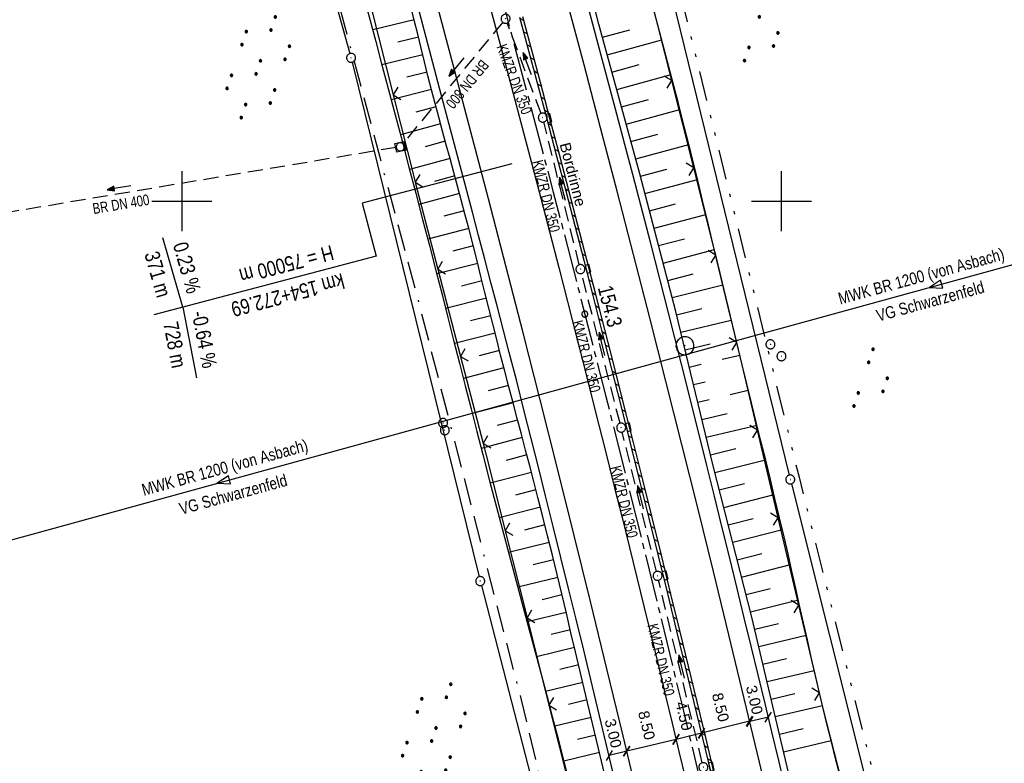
# Model space of a CAD drawing. Extents: x 510737 to 511220, y 470973 to 471938.
# Tile 6 of 25: x 510973 to 511137, y 471106 to 471230. Entities that reach past the tile are written whole.
import ezdxf
from ezdxf.enums import TextEntityAlignment as Align

# ---------------------------------------------------------------- set-up
doc = ezdxf.new("R2010")
doc.units = 0
doc.header["$LTSCALE"] = 10
doc.header["$MEASUREMENT"] = 0
for name, pattern in [('ACAD_ISO16W100', [73, 15, -6.5, 15, -6.5, 15, -7, 1, -7]), ('ACHSE', [5.5, 4, -0.5, 0.5, -0.5]), ('LT00', [0]), ('LT09', [0.54, 0.2, -0.1, 0.02, -0.1, 0.02, -0.1]), ('STRICHLINIE2', [0.375, 0.25, -0.125])]:
    doc.linetypes.add(name, pattern=pattern)
doc.layers.get('0').update_dxf_attribs({"linetype": 'LT00'})
for name, color, linetype in [('-AX-020', 250, 'ACHSE'), ('-GRA-20W', 20, 'LT00'), ('-Halt-Pfeil', 4, 'LT00'), ('-Haltung', 182, 'STRICHLINIE2'), ('-Haltungsbeschriftung', 182, 'LT00'), ('-ST-20-1', 250, 'LT00'), ('ABWASSERLTG', 24, 'LT00'), ('ABWASSERLTG_FLIEßPF', 26, 'Continuous'), ('ABWASSERLTG_TEXT', 26, 'Continuous'), ('BAB-KABEL', 220, 'ACAD_ISO16W100'), ('BEMAßUNG', 255, 'Continuous'), ('DFK_AB_L', 21, 'LT00'), ('DFK_AB_P', 7, 'LT00'), ('DFK_NUTZUNG', 250, 'LT00'), ('GEMARKUNGSGRENZE', 3, 'LT09'), ('RINNE_TEXT', 11, 'Continuous'), ('V95_AFBR_BAB', 250, 'LT00'), ('V95_BOESCH', 250, 'LT00'), ('V95_BORDRINNE', 182, 'LT00'), ('V95_BOSCHUNG', 250, 'LT00'), ('V95_KA_MULD', 182, 'LT00'), ('V95_KA_PRUF', 182, 'LT00'), ('V95_LD_MARK', 250, 'LT00'), ('V95_PKT_AU', 211, 'LT00'), ('V95_RASTER', 250, 'LT00'), ('V95_RINNE', 182, 'LT00'), ('V95_SINKK', 182, 'LT00'), ('V95_ZAUN', 40, 'LT00')]:
    doc.layers.add(name, color=color, linetype=linetype)
doc.styles.add('Arial', font='ARIAL.TTF')
doc.styles.add('Beschrift', font='ARIAL.TTF')
doc.styles.add('Haltungsbeschriftung', font='ARIAL.TTF', dxfattribs={"width": 0.75})
doc.styles.add('Versorgungsltg', font='ARIAL.TTF', dxfattribs={"width": 0.8, "height": 2})

# ---------------------------------------------------------------- blocks, each defined once
blk = doc.blocks.new('SYMB0003')
at = {"color": 0, "linetype": 'ByBlock'}
for p, q in [((-0.015712, 0), (0.010166, 0.012015)), ((0, -0.021257), (-0.015712, 0)), ((0.010166, 0.012015), (0, -0.021257))]:
    blk.add_line(p, q, dxfattribs=at)
for points in [[(-0.031395, 0.499013), (-0.093691, 0.491144), (-0.154509, 0.475528), (-0.21289, 0.452414), (-0.267913, 0.422164), (-0.318712, 0.385257), (-0.364484, 0.342274), (-0.404509, 0.293893), (-0.438154, 0.240877), (-0.464888, 0.184062), (-0.484292, 0.124345), (-0.496058, 0.062667), (-0.5, 0)], [(-0.5, 0), (-0.496058, -0.062667), (-0.484292, -0.124345), (-0.464888, -0.184062), (-0.438154, -0.240877), (-0.404509, -0.293893), (-0.364485, -0.342274), (-0.318712, -0.385257), (-0.267914, -0.422164), (-0.21289, -0.452414), (-0.154509, -0.475529), (-0.093691, -0.491144), (-0.031395, -0.499014), (0.031395, -0.499014)], [(0.5, 0), (0.496057, 0.062667), (0.484292, 0.124345), (0.464888, 0.184062), (0.438153, 0.240877), (0.404509, 0.293893), (0.364484, 0.342274), (0.318712, 0.385257), (0.267913, 0.422164), (0.21289, 0.452414), (0.154509, 0.475528), (0.093691, 0.491144), (0.031395, 0.499013), (-0.031395, 0.499013)], [(0.031395, -0.499014), (0.093691, -0.491144), (0.154509, -0.475529), (0.21289, -0.452414), (0.267914, -0.422164), (0.318712, -0.385257), (0.364485, -0.342274), (0.404509, -0.293893), (0.438154, -0.240877), (0.464889, -0.184062), (0.484292, -0.124345), (0.496058, -0.062667), (0.5, 0)]]:
    blk.add_lwpolyline(points, dxfattribs=at)
blk = doc.blocks.new('SYMB0002')
at = {"color": 0, "linetype": 'ByBlock'}
for points in [[(-0.031395, 0.499013), (-0.093691, 0.491144), (-0.154509, 0.475528), (-0.21289, 0.452414), (-0.267913, 0.422164), (-0.318712, 0.385257), (-0.364484, 0.342274), (-0.404509, 0.293893), (-0.438154, 0.240877), (-0.464888, 0.184062), (-0.484292, 0.124345), (-0.496058, 0.062667), (-0.5, 0)], [(-0.5, 0), (-0.496058, -0.062667), (-0.484292, -0.124345), (-0.464888, -0.184062), (-0.438154, -0.240877), (-0.404509, -0.293893), (-0.364485, -0.342274), (-0.318712, -0.385257), (-0.267914, -0.422164), (-0.21289, -0.452414), (-0.154509, -0.475529), (-0.093691, -0.491144), (-0.031395, -0.499014), (0.031395, -0.499014)], [(0.5, 0), (0.496057, 0.062667), (0.484292, 0.124345), (0.464888, 0.184062), (0.438153, 0.240877), (0.404509, 0.293893), (0.364484, 0.342274), (0.318712, 0.385257), (0.267913, 0.422164), (0.21289, 0.452414), (0.154509, 0.475528), (0.093691, 0.491144), (0.031395, 0.499013), (-0.031395, 0.499013)], [(0.031395, -0.499014), (0.093691, -0.491144), (0.154509, -0.475529), (0.21289, -0.452414), (0.267914, -0.422164), (0.318712, -0.385257), (0.364485, -0.342274), (0.404509, -0.293893), (0.438154, -0.240877), (0.464889, -0.184062), (0.484292, -0.124345), (0.496058, -0.062667), (0.5, 0)]]:
    blk.add_lwpolyline(points, dxfattribs=at)
blk = doc.blocks.new('SYMB0652')
at = {"color": 0, "linetype": 'ByBlock'}
blk.add_lwpolyline([(-0.15, -0.075), (0.15, -0.075), (0.15, 0.075), (-0.15, 0.075), (-0.15, -0.075)], dxfattribs=at)
blk = doc.blocks.new('SYMB1210')
at = {"color": 0, "linetype": 'ByBlock'}
blk.add_line((0.018815, -0.179014), (0.055623, -0.17119), dxfattribs=at)
for points in [[(-0.2, -0.2), (-0.2, 0.2), (0.2, 0.2), (0.2, -0.2), (-0.2, -0.2)], [(0.018815, 0.179014), (-0.018815, 0.179014), (-0.055623, 0.17119), (-0.09, 0.155885), (-0.120444, 0.133766), (-0.145623, 0.105801), (-0.164438, 0.073213), (-0.176067, 0.037424), (-0.18, 0)], [(-0.18, 0), (-0.176067, -0.037424), (-0.164438, -0.073213), (-0.145623, -0.105801), (-0.120444, -0.133766), (-0.09, -0.155885), (-0.055623, -0.17119), (-0.018815, -0.179014), (0.018815, -0.179014)], [(0.18, 0), (0.176067, 0.037424), (0.164438, 0.073213), (0.145623, 0.105801), (0.120444, 0.133766), (0.09, 0.155885), (0.055623, 0.17119), (0.018815, 0.179014)], [(0.055623, -0.17119), (0.09, -0.155885), (0.120444, -0.133766), (0.145623, -0.105801), (0.164438, -0.073213), (0.176067, -0.037424), (0.18, 0)]]:
    blk.add_lwpolyline(points, dxfattribs=at)
blk = doc.blocks.new('SYMB0024')
at = {"color": 0, "linetype": 'ByBlock'}
for p, q in [((-0.5, 0.5), (0, 0)), ((0, 0), (0.5, 0.5))]:
    blk.add_line(p, q, dxfattribs=at)
blk = doc.blocks.new('_Oblique')
at = {"color": 0, "linetype": 'ByBlock', "lineweight": -2}
blk.add_line((-0.5, -0.5), (0.5, 0.5), dxfattribs=at)
blk = doc.blocks.new('ABWASSER-FLIEßPF')
at = {"layer": 'ABWASSERLTG_FLIEßPF'}
for p, q in [((0, 0), (-0.211, 0.07)), ((-0.211, 0.07), (-0.211, -0.07)), ((-0.211, -0.07), (0, 0))]:
    blk.add_line(p, q, dxfattribs=at)
blk = doc.blocks.new('SYMB7111')
at = {"color": 0, "linetype": 'ByBlock'}
for p, q in [((-0.13, 0.202919), (-0.13, 0.177081)), ((-0.125, 0.172895), (-0.125, 0.207105)), ((-0.12, 0.209164), (-0.12, 0.170836)), ((-0.115, 0.170204), (-0.115, 0.209796)), ((-0.11, 0.209164), (-0.11, 0.170836)), ((-0.105, 0.172895), (-0.105, 0.207105)), ((-0.1, 0.202919), (-0.1, 0.177081)), ((-0.095, 0.189874), (-0.095, 0.190146)), ((0.1, 0.202919), (0.1, 0.177081)), ((0.105, 0.172895), (0.105, 0.207105)), ((0.11, 0.209164), (0.11, 0.170836)), ((0.115, 0.170204), (0.115, 0.209796)), ((0.12, 0.209164), (0.12, 0.170836)), ((0.125, 0.172895), (0.125, 0.207105)), ((0.13, 0.202919), (0.13, 0.177081)), ((0.135, 0.189874), (0.135, 0.190146)), ((-0.515, -0.177081), (-0.515, -0.202919)), ((-0.51, -0.207105), (-0.51, -0.172895)), ((-0.505, -0.170836), (-0.505, -0.209164)), ((-0.5, -0.209796), (-0.5, -0.170204)), ((-0.495, -0.170836), (-0.495, -0.209164)), ((-0.49, -0.207105), (-0.49, -0.172895)), ((-0.485, -0.177081), (-0.485, -0.202919)), ((-0.48, -0.190126), (-0.48, -0.189854)), ((-0.285, -0.177081), (-0.285, -0.202919)), ((-0.28, -0.207105), (-0.28, -0.172895)), ((-0.275, -0.170836), (-0.275, -0.209164)), ((-0.27, -0.209796), (-0.27, -0.170204)), ((-0.265, -0.170836), (-0.265, -0.209164)), ((-0.26, -0.207105), (-0.26, -0.172895)), ((-0.255, -0.177081), (-0.255, -0.202919)), ((-0.25, -0.190126), (-0.25, -0.189854)), ((0.255, -0.177081), (0.255, -0.202919)), ((0.26, -0.207105), (0.26, -0.172895)), ((0.265, -0.170836), (0.265, -0.209164)), ((0.27, -0.209796), (0.27, -0.170204)), ((0.275, -0.170836), (0.275, -0.209164)), ((0.28, -0.207105), (0.28, -0.172895)), ((0.285, -0.177081), (0.285, -0.202919)), ((0.29, -0.190126), (0.29, -0.189854)), ((0.485, -0.177081), (0.485, -0.202919)), ((0.49, -0.207105), (0.49, -0.172895)), ((0.495, -0.170836), (0.495, -0.209164)), ((0.5, -0.209796), (0.5, -0.170204)), ((0.505, -0.170836), (0.505, -0.209164)), ((0.51, -0.207105), (0.51, -0.172895)), ((0.515, -0.177081), (0.515, -0.202919)), ((0.52, -0.190126), (0.52, -0.189854))]:
    blk.add_line(p, q, dxfattribs=at)
for points in [[(-0.095, 0.19), (-0.096981, 0.198678), (-0.10253, 0.205637), (-0.11055, 0.209499), (-0.11945, 0.209499), (-0.12747, 0.205637), (-0.133019, 0.198678), (-0.135, 0.19), (-0.133019, 0.181322), (-0.12747, 0.174363), (-0.11945, 0.170501), (-0.11055, 0.170501), (-0.10253, 0.174363), (-0.096981, 0.181322), (-0.095, 0.19)], [(0.135, 0.19), (0.133019, 0.198678), (0.12747, 0.205637), (0.11945, 0.209499), (0.11055, 0.209499), (0.10253, 0.205637), (0.096981, 0.198678), (0.095, 0.19), (0.096981, 0.181322), (0.10253, 0.174363), (0.11055, 0.170501), (0.11945, 0.170501), (0.12747, 0.174363), (0.133019, 0.181322), (0.135, 0.19)], [(-0.48, -0.19), (-0.481981, -0.181322), (-0.48753, -0.174363), (-0.49555, -0.170501), (-0.50445, -0.170501), (-0.51247, -0.174363), (-0.518019, -0.181322), (-0.52, -0.19), (-0.518019, -0.198678), (-0.51247, -0.205637), (-0.50445, -0.209499), (-0.49555, -0.209499), (-0.48753, -0.205637), (-0.481981, -0.198678), (-0.48, -0.19)], [(-0.25, -0.19), (-0.251981, -0.181322), (-0.25753, -0.174363), (-0.26555, -0.170501), (-0.27445, -0.170501), (-0.28247, -0.174363), (-0.288019, -0.181322), (-0.29, -0.19), (-0.288019, -0.198678), (-0.28247, -0.205637), (-0.27445, -0.209499), (-0.26555, -0.209499), (-0.25753, -0.205637), (-0.251981, -0.198678), (-0.25, -0.19)], [(0.29, -0.19), (0.288019, -0.181322), (0.28247, -0.174363), (0.27445, -0.170501), (0.26555, -0.170501), (0.25753, -0.174363), (0.251981, -0.181322), (0.25, -0.19), (0.251981, -0.198678), (0.25753, -0.205637), (0.26555, -0.209499), (0.27445, -0.209499), (0.28247, -0.205637), (0.288019, -0.198678), (0.29, -0.19)], [(0.52, -0.19), (0.518019, -0.181322), (0.51247, -0.174363), (0.50445, -0.170501), (0.49555, -0.170501), (0.48753, -0.174363), (0.481981, -0.181322), (0.48, -0.19), (0.481981, -0.198678), (0.48753, -0.205637), (0.49555, -0.209499), (0.50445, -0.209499), (0.51247, -0.205637), (0.518019, -0.198678), (0.52, -0.19)]]:
    blk.add_lwpolyline(points, dxfattribs=at)
blk = doc.blocks.new('SYMB7110')
at = {"color": 0, "linetype": 'ByBlock'}
for p, q in [((-0.515, 0.392919), (-0.515, 0.367081)), ((-0.51, 0.362895), (-0.51, 0.397105)), ((-0.505, 0.399164), (-0.505, 0.360836)), ((-0.5, 0.360204), (-0.5, 0.399796)), ((-0.495, 0.399164), (-0.495, 0.360836)), ((-0.49, 0.362895), (-0.49, 0.397105)), ((-0.485, 0.392919), (-0.485, 0.367081)), ((-0.48, 0.379874), (-0.48, 0.380145)), ((-0.285, 0.392919), (-0.285, 0.367081)), ((-0.28, 0.362895), (-0.28, 0.397105)), ((-0.275, 0.399164), (-0.275, 0.360836)), ((-0.27, 0.360204), (-0.27, 0.399796)), ((-0.265, 0.399164), (-0.265, 0.360836)), ((-0.26, 0.362895), (-0.26, 0.397105)), ((-0.255, 0.392919), (-0.255, 0.367081)), ((-0.25, 0.379874), (-0.25, 0.380146)), ((0.255, 0.392919), (0.255, 0.367081)), ((0.26, 0.362895), (0.26, 0.397105)), ((0.265, 0.399164), (0.265, 0.360836)), ((0.27, 0.360204), (0.27, 0.399796)), ((0.275, 0.399164), (0.275, 0.360836)), ((0.28, 0.362895), (0.28, 0.397105)), ((0.285, 0.392919), (0.285, 0.367081)), ((0.29, 0.379874), (0.29, 0.380145)), ((0.485, 0.392919), (0.485, 0.367081)), ((0.49, 0.362895), (0.49, 0.397105)), ((0.495, 0.399164), (0.495, 0.360836)), ((0.5, 0.360204), (0.5, 0.399796)), ((0.505, 0.399164), (0.505, 0.360836)), ((0.51, 0.362895), (0.51, 0.397105)), ((0.515, 0.392919), (0.515, 0.367081)), ((0.52, 0.379874), (0.52, 0.380146)), ((-0.9, 0.012919), (-0.9, -0.012919)), ((-0.895, -0.017106), (-0.895, 0.017105)), ((-0.89, 0.019164), (-0.89, -0.019164)), ((-0.885, -0.019797), (-0.885, 0.019796)), ((-0.88, 0.019164), (-0.88, -0.019164)), ((-0.875, -0.017106), (-0.875, 0.017105)), ((-0.87, 0.012919), (-0.87, -0.012919)), ((-0.865, -0.000126), (-0.865, 0.000145)), ((-0.67, 0.012919), (-0.67, -0.012919)), ((-0.665, -0.017106), (-0.665, 0.017105)), ((-0.66, 0.019164), (-0.66, -0.019164)), ((-0.655, -0.019797), (-0.655, 0.019796)), ((-0.65, 0.019164), (-0.65, -0.019164)), ((-0.645, -0.017106), (-0.645, 0.017105)), ((-0.64, 0.012919), (-0.64, -0.012919)), ((-0.635, -0.000126), (-0.635, 0.000145)), ((-0.13, 0.012919), (-0.13, -0.012919)), ((-0.125, -0.017105), (-0.125, 0.017105)), ((-0.12, 0.019164), (-0.12, -0.019164)), ((-0.115, -0.019796), (-0.115, 0.019796)), ((-0.11, 0.019164), (-0.11, -0.019164)), ((-0.105, -0.017105), (-0.105, 0.017105)), ((-0.1, 0.012919), (-0.1, -0.012919)), ((-0.095, -0.000126), (-0.095, 0.000146)), ((0.1, 0.012919), (0.1, -0.012919)), ((0.105, -0.017105), (0.105, 0.017105)), ((0.11, 0.019164), (0.11, -0.019164)), ((0.115, -0.019796), (0.115, 0.019796)), ((0.12, 0.019164), (0.12, -0.019164)), ((0.125, -0.017105), (0.125, 0.017105)), ((0.13, 0.012919), (0.13, -0.012919)), ((0.135, -0.000126), (0.135, 0.000146)), ((0.64, 0.012919), (0.64, -0.012919)), ((0.645, -0.017105), (0.645, 0.017105)), ((0.65, 0.019164), (0.65, -0.019164)), ((0.655, -0.019796), (0.655, 0.019796)), ((0.66, 0.019164), (0.66, -0.019164)), ((0.665, -0.017105), (0.665, 0.017105)), ((0.67, 0.012919), (0.67, -0.012919)), ((0.675, -0.000126), (0.675, 0.000146)), ((0.87, 0.012919), (0.87, -0.012919)), ((0.875, -0.017105), (0.875, 0.017105)), ((0.88, 0.019164), (0.88, -0.019164)), ((0.885, -0.019796), (0.885, 0.019796)), ((0.89, 0.019164), (0.89, -0.019164)), ((0.895, -0.017105), (0.895, 0.017105)), ((0.9, 0.012919), (0.9, -0.012919)), ((0.905, -0.000126), (0.905, 0.000146)), ((-0.515, -0.367081), (-0.515, -0.392919)), ((-0.51, -0.397105), (-0.51, -0.362895)), ((-0.505, -0.360836), (-0.505, -0.399164)), ((-0.5, -0.399796), (-0.5, -0.360204)), ((-0.495, -0.360836), (-0.495, -0.399164)), ((-0.49, -0.397106), (-0.49, -0.362895)), ((-0.485, -0.367081), (-0.485, -0.392919)), ((-0.48, -0.380126), (-0.48, -0.379855)), ((-0.285, -0.367081), (-0.285, -0.392919)), ((-0.28, -0.397105), (-0.28, -0.362895)), ((-0.275, -0.360836), (-0.275, -0.399164)), ((-0.27, -0.399796), (-0.27, -0.360204)), ((-0.265, -0.360836), (-0.265, -0.399164)), ((-0.26, -0.397105), (-0.26, -0.362895)), ((-0.255, -0.367081), (-0.255, -0.392919)), ((-0.25, -0.380126), (-0.25, -0.379855)), ((0.255, -0.367081), (0.255, -0.392919)), ((0.26, -0.397105), (0.26, -0.362895)), ((0.265, -0.360836), (0.265, -0.399164)), ((0.27, -0.399796), (0.27, -0.360204)), ((0.275, -0.360836), (0.275, -0.399164)), ((0.28, -0.397105), (0.28, -0.362895)), ((0.285, -0.367081), (0.285, -0.392919)), ((0.29, -0.380126), (0.29, -0.379855)), ((0.485, -0.367081), (0.485, -0.392919)), ((0.49, -0.397105), (0.49, -0.362895)), ((0.495, -0.360836), (0.495, -0.399164)), ((0.5, -0.399796), (0.5, -0.360204)), ((0.505, -0.360836), (0.505, -0.399164)), ((0.51, -0.397105), (0.51, -0.362895)), ((0.515, -0.367081), (0.515, -0.392919)), ((0.52, -0.380126), (0.52, -0.379855))]:
    blk.add_line(p, q, dxfattribs=at)
for points in [[(-0.48, 0.38), (-0.481981, 0.388678), (-0.48753, 0.395637), (-0.49555, 0.399499), (-0.50445, 0.399499), (-0.51247, 0.395637), (-0.518019, 0.388678), (-0.52, 0.38), (-0.518019, 0.371322), (-0.51247, 0.364363), (-0.50445, 0.360501), (-0.49555, 0.360501), (-0.48753, 0.364363), (-0.481981, 0.371322), (-0.48, 0.38)], [(-0.25, 0.38), (-0.251981, 0.388678), (-0.25753, 0.395637), (-0.26555, 0.399499), (-0.27445, 0.399499), (-0.28247, 0.395637), (-0.288019, 0.388678), (-0.29, 0.38), (-0.288019, 0.371322), (-0.28247, 0.364363), (-0.27445, 0.360501), (-0.26555, 0.360501), (-0.25753, 0.364363), (-0.251981, 0.371322), (-0.25, 0.38)], [(0.29, 0.38), (0.288019, 0.388678), (0.28247, 0.395637), (0.27445, 0.399499), (0.26555, 0.399499), (0.25753, 0.395637), (0.251981, 0.388678), (0.25, 0.38), (0.251981, 0.371322), (0.25753, 0.364363), (0.26555, 0.360501), (0.27445, 0.360501), (0.28247, 0.364363), (0.288019, 0.371322), (0.29, 0.38)], [(0.52, 0.38), (0.518019, 0.388678), (0.51247, 0.395637), (0.50445, 0.399499), (0.495549, 0.399499), (0.48753, 0.395637), (0.481981, 0.388678), (0.48, 0.38), (0.481981, 0.371322), (0.48753, 0.364363), (0.495549, 0.360501), (0.50445, 0.360501), (0.51247, 0.364363), (0.518019, 0.371322), (0.52, 0.38)], [(-0.865, 0), (-0.866981, 0.008678), (-0.87253, 0.015637), (-0.88055, 0.019498), (-0.88945, 0.019498), (-0.89747, 0.015637), (-0.903019, 0.008678), (-0.905, 0)], [(-0.905, 0), (-0.903019, -0.008678), (-0.89747, -0.015637), (-0.88945, -0.019499), (-0.88055, -0.019499), (-0.87253, -0.015637), (-0.866981, -0.008678), (-0.865, 0)], [(-0.635, 0), (-0.636981, 0.008678), (-0.64253, 0.015637), (-0.65055, 0.019498), (-0.65945, 0.019498), (-0.66747, 0.015637), (-0.673019, 0.008678), (-0.675, 0)], [(-0.675, 0), (-0.673019, -0.008678), (-0.66747, -0.015637), (-0.65945, -0.019499), (-0.65055, -0.019499), (-0.64253, -0.015637), (-0.636981, -0.008678), (-0.635, 0)], [(-0.095, 0), (-0.096981, 0.008678), (-0.10253, 0.015637), (-0.11055, 0.019499), (-0.11945, 0.019499), (-0.12747, 0.015637), (-0.133019, 0.008678), (-0.135, 0)], [(-0.135, 0), (-0.133019, -0.008678), (-0.12747, -0.015637), (-0.11945, -0.019499), (-0.11055, -0.019499), (-0.10253, -0.015637), (-0.096981, -0.008678), (-0.095, 0)], [(0.135, 0), (0.133019, 0.008678), (0.12747, 0.015637), (0.11945, 0.019499), (0.11055, 0.019499), (0.10253, 0.015637), (0.096981, 0.008678), (0.095, 0)], [(0.095, 0), (0.096981, -0.008678), (0.10253, -0.015637), (0.11055, -0.019499), (0.11945, -0.019499), (0.12747, -0.015637), (0.133019, -0.008678), (0.135, 0)], [(0.675, 0), (0.673019, 0.008678), (0.66747, 0.015637), (0.65945, 0.019499), (0.65055, 0.019499), (0.64253, 0.015637), (0.636981, 0.008678), (0.635, 0)], [(0.635, 0), (0.636981, -0.008678), (0.64253, -0.015637), (0.65055, -0.019499), (0.65945, -0.019499), (0.66747, -0.015637), (0.673019, -0.008678), (0.675, 0)], [(0.905, 0), (0.903019, 0.008678), (0.89747, 0.015637), (0.88945, 0.019499), (0.88055, 0.019499), (0.87253, 0.015637), (0.866981, 0.008678), (0.865, 0)], [(0.865, 0), (0.866981, -0.008678), (0.87253, -0.015637), (0.88055, -0.019499), (0.88945, -0.019499), (0.89747, -0.015637), (0.903019, -0.008678), (0.905, 0)], [(-0.48, -0.38), (-0.481981, -0.371322), (-0.48753, -0.364363), (-0.49555, -0.360501), (-0.50445, -0.360501), (-0.51247, -0.364363), (-0.518019, -0.371322), (-0.52, -0.38), (-0.518019, -0.388678), (-0.51247, -0.395637), (-0.50445, -0.399499), (-0.49555, -0.399499), (-0.48753, -0.395637), (-0.481981, -0.388678), (-0.48, -0.38)], [(-0.25, -0.38), (-0.251981, -0.371322), (-0.25753, -0.364363), (-0.26555, -0.360501), (-0.27445, -0.360501), (-0.28247, -0.364363), (-0.288019, -0.371322), (-0.29, -0.38), (-0.288019, -0.388678), (-0.28247, -0.395637), (-0.27445, -0.399499), (-0.26555, -0.399499), (-0.25753, -0.395637), (-0.251981, -0.388678), (-0.25, -0.38)], [(0.29, -0.38), (0.288019, -0.371322), (0.28247, -0.364363), (0.27445, -0.360501), (0.26555, -0.360501), (0.25753, -0.364363), (0.251981, -0.371322), (0.25, -0.38), (0.251981, -0.388678), (0.25753, -0.395637), (0.26555, -0.399499), (0.27445, -0.399499), (0.28247, -0.395637), (0.288019, -0.388678), (0.29, -0.38)], [(0.52, -0.38), (0.518019, -0.371322), (0.51247, -0.364363), (0.50445, -0.360501), (0.495549, -0.360501), (0.48753, -0.364363), (0.481981, -0.371322), (0.48, -0.38), (0.481981, -0.388678), (0.48753, -0.395637), (0.495549, -0.399499), (0.50445, -0.399499), (0.51247, -0.395637), (0.518019, -0.388678), (0.52, -0.38)]]:
    blk.add_lwpolyline(points, dxfattribs=at)
blk = doc.blocks.new('SYMB0070')
at = {"color": 0, "linetype": 'ByBlock'}
for p, q in [((-0.5, 0), (0.2, 0)), ((0.5, 0), (0.2, 0.1)), ((0.2, 0.1), (0.2, 0)), ((0.468, 0), (0.21, 0.086)), ((0.21, 0.086), (0.21, -0.086)), ((0.21, -0.086), (0.468, 0)), ((0.22, -0.072), (0.437, 0)), ((0.23, -0.058), (0.405, 0)), ((0.24, -0.045), (0.374, 0)), ((0.342, 0), (0.25, 0.031)), ((0.25, 0.031), (0.25, -0.031)), ((0.25, -0.031), (0.342, 0)), ((0.26, -0.017), (0.31, 0)), ((0.27, -0.003), (0.279, 0))]:
    blk.add_line(p, q, dxfattribs=at)
for points in [[(0.2, 0), (0.2, -0.1), (0.5, 0)], [(0.437, 0), (0.22, 0.072), (0.22, -0.072)], [(0.405, 0), (0.23, 0.058), (0.23, -0.058)], [(0.374, 0), (0.24, 0.045), (0.24, -0.045)], [(0.31, 0), (0.26, 0.017), (0.26, -0.017)], [(0.279, 0), (0.27, 0.003), (0.27, -0.003)]]:
    blk.add_lwpolyline(points, dxfattribs=at)

msp = doc.modelspace()

# ---------------------------------------------------------------- hatches: boundary and pattern name
at = {"layer": 'V95_BORDRINNE'}
h = msp.add_hatch(dxfattribs=at)
h.set_pattern_fill('ANSI31', color=256, scale=13, angle=285.8974743, style=0)
h.paths.add_polyline_path([(511049.05, 471259.84), (511047.8, 471264.47), (511046.54, 471269.09), (511045.64, 471272.38), (511045.16, 471272.25), (511046.06, 471268.96), (511047.31, 471264.34), (511048.57, 471259.71), (511049.82, 471255.08), (511051.07, 471250.46), (511052.4, 471245.5), (511053.74, 471240.55), (511054.07, 471239.31), (511054.56, 471239.44), (511054.22, 471240.68), (511052.88, 471245.63), (511051.55, 471250.59), (511050.3, 471255.21)])
h.paths.add_polyline_path([(511055.55, 471235.73), (511054.91, 471238.13), (511054.42, 471238), (511055.07, 471235.6), (511056.4, 471230.65), (511057.73, 471225.69), (511059.33, 471219.69), (511060.72, 471214.44), (511061.2, 471214.57), (511059.81, 471219.82), (511058.21, 471225.82), (511056.88, 471230.77)])
h = msp.add_hatch(dxfattribs=at)
h.set_pattern_fill('ANSI31', color=256, scale=13, angle=285.8974743, style=0)
h.paths.add_polyline_path([(511062.99, 471207.81), (511061.55, 471213.26), (511061.06, 471213.14), (511062.5, 471207.68), (511064.08, 471201.68), (511065.58, 471195.89), (511067.08, 471190.1), (511067.29, 471189.32), (511067.77, 471189.44), (511067.57, 471190.22), (511066.07, 471196.01), (511064.56, 471201.8)])
h.paths.add_polyline_path([(511069.06, 471184.43), (511068.11, 471188.13), (511067.62, 471188.01), (511068.58, 471184.3), (511070.06, 471178.51), (511071.66, 471172.24), (511073.25, 471165.97), (511074.01, 471162.92), (511074.5, 471163.04), (511073.73, 471166.09), (511072.14, 471172.36), (511070.54, 471178.63)])
h = msp.add_hatch(dxfattribs=at)
h.set_pattern_fill('ANSI31', color=256, scale=13, angle=285.8974743, style=0)
h.paths.add_polyline_path([(511075.31, 471159.81), (511074.83, 471161.73), (511074.34, 471161.61), (511074.83, 471159.69), (511076.4, 471153.42), (511077.95, 471147.15), (511079.5, 471140.88), (511080.15, 471138.22), (511080.64, 471138.34), (511079.99, 471141), (511078.44, 471147.27), (511076.88, 471153.54)])
h = msp.add_hatch(dxfattribs=at)
h.set_pattern_fill('ANSI31', color=256, scale=13, angle=285.8974743, style=0)
h.paths.add_polyline_path([(511081.53, 471134.73), (511080.96, 471137.03), (511080.48, 471136.91), (511081.04, 471134.61), (511082.57, 471128.34), (511084.02, 471122.4), (511084.5, 471122.52), (511083.06, 471128.46)])
h = msp.add_hatch(dxfattribs=at)
h.set_pattern_fill('ANSI31', color=256, scale=13, angle=285.8974743, style=0)
h.paths.add_polyline_path([(511084.5, 471122.52), (511084.02, 471122.4), (511085.46, 471116.45), (511086.89, 471110.5), (511087.89, 471106.34), (511088.38, 471106.45), (511087.38, 471110.62), (511085.95, 471116.57)])

# ---------------------------------------------------------------- linework, layer by layer
at = {"layer": '-AX-020', "ltscale": 0.2, "flags": 128}
msp.add_lwpolyline([(510872.26, 471905.73), (510873.18, 471900.44), (510874.84, 471891.24), (510876.54, 471882.05), (510878.3, 471872.88), (510880.1, 471863.71), (510881.95, 471854.55), (510883.84, 471845.4), (510885.78, 471836.26), (510887.76, 471827.12), (510889.78, 471818), (510891.83, 471808.88), (510893.93, 471799.78), (510896.06, 471790.68), (510898.23, 471781.59), (510900.44, 471772.51), (510902.67, 471763.44), (510904.94, 471754.37), (510907.24, 471745.32), (510909.57, 471736.27), (510911.93, 471727.22), (510914.31, 471718.19), (510916.72, 471709.16), (510919.15, 471700.14), (510921.61, 471691.12), (510924.09, 471682.11), (510926.59, 471673.11), (510929.1, 471664.11), (510931.64, 471655.12), (510934.19, 471646.13), (510936.76, 471637.14), (510939.34, 471628.16), (510941.94, 471619.19), (510944.55, 471610.22), (510947.17, 471601.25), (510949.8, 471592.28), (510952.43, 471583.31), (510955.08, 471574.35), (510957.73, 471565.39), (510960.38, 471556.43), (510963.04, 471547.47), (510967.7, 471531.77), (510970.25, 471523.2), (510975.26, 471506.32), (510980.27, 471489.44), (510985.27, 471472.57), (510990.27, 471455.68), (510995.25, 471438.8), (511000.21, 471421.91), (511005.16, 471405.01), (511010.09, 471388.11), (511014.99, 471371.2), (511019.86, 471354.28), (511024.7, 471337.36), (511029.51, 471320.42), (511034.28, 471303.47), (511039.01, 471286.52), (511043.7, 471269.55), (511048.34, 471252.56), (511052.93, 471235.57), (511057.46, 471218.56), (511061.95, 471201.53), (511066.37, 471184.49), (511070.73, 471167.43), (511075.02, 471150.36), (511079.24, 471133.27), (511083.39, 471116.16), (511086.57, 471102.84), (511090.59, 471085.7), (511094.53, 471068.54), (511098.39, 471051.37), (511102.17, 471034.17), (511105.87, 471016.96), (511107.23, 471010.5)], dxfattribs=at)
at = {"layer": '-GRA-20W'}
for q in [(510996.87, 471193.88), (511002.48, 471170.54)]:
    msp.add_line((511000.18, 471182.34), q, dxfattribs=at)
at = {"layer": '-GRA-20W', "flags": 128}
msp.add_lwpolyline([(511055.02, 471206.23), (511030.11, 471199.68), (511032.44, 471190.82), (510995.35, 471181.07)], dxfattribs=at)
at = {"layer": '-GRA-20W'}
for start, end in [(14.7175, 194.7175), (194.7175, 14.7175)]:
    msp.add_arc((511026.5, 471198.73), 0, start, end, dxfattribs=at)
at = {"layer": '-Haltung'}
for p, q in [((511053.52, 471229.84), (511036.92, 471209.66)), ((511059.94, 471214.65), (511054.26, 471229.72)), ((511066.3, 471189.42), (511060.39, 471213.22)), ((511035.7, 471208.96), (510943.65, 471193.55)), ((511073.09, 471162.99), (511066.67, 471187.96)), ((511079.17, 471138.29), (511073.46, 471161.53)), ((511086.8, 471106.39), (511079.52, 471136.83))]:
    msp.add_line(p, q, dxfattribs=at)
at = {"layer": 'ABWASSERLTG', "linetype": 'Continuous', "flags": 128}
msp.add_lwpolyline([(510905.77, 471125.93), (510918.42, 471128.98), (510978.09, 471145.36), (511041.98, 471162.9), (511096.95, 471177.99), (511154.21, 471193.71), (511182.91, 471201.59)], dxfattribs=at)
at = {"layer": 'BAB-KABEL', "ltscale": 0.03, "flags": 128}
msp.add_lwpolyline([(510850.82, 471900.89), (510856.18, 471866.27), (510867.23, 471812.82), (510879.85, 471762.88), (510891.51, 471713.81), (510903.79, 471665.07), (510916.06, 471616.28), (510929.64, 471568.08), (510950.96, 471501.37), (510971.61, 471429.82), (510974.35, 471422.76), (510989.55, 471366.87), (511004.5, 471314.2), (511016.36, 471270.84), (511026.28, 471232.42), (511039.24, 471184.15), (511056.6, 471116.88), (511065.91, 471078.27), (511077.6, 471030.01), (511083.57, 471005.16)], dxfattribs=at)
at = {"layer": 'BEMAßUNG'}
for p, q in [((511097.83, 471113.99), (511094.72, 471113.25)), ((511094.69, 471113.33), (511086.69, 471111.31)), ((511082.43, 471110.29), (511074.21, 471108.32)), ((511086.7, 471111.32), (511082.43, 471110.29)), ((511074.21, 471108.32), (511071.27, 471107.61))]:
    msp.add_line(p, q, dxfattribs=at)
at = {"layer": 'DFK_AB_L'}
for p, q in [((511001.81, 471318.8), (511028.04, 471224.63)), ((511079.81, 471241.95), (511101.3, 471154.35)), ((511028.42, 471223.18), (511049.6, 471137.41)), ((511101.66, 471152.89), (511124.81, 471060.57)), ((511049.97, 471135.95), (511072.71, 471048.01))]:
    msp.add_line(p, q, dxfattribs=at)
at = {"layer": 'GEMARKUNGSGRENZE', "ltscale": 2.5, "flags": 128}
msp.add_lwpolyline([(510899.31, 471911.84), (510912.91, 471849.01), (510930.53, 471767.72), (510947.5, 471695.56), (510972.15, 471610.02), (510987.56, 471561.13), (510988.88, 471556.96), (510998.36, 471526.88), (511023.64, 471445.76), (511025.92, 471438.31), (511028.87, 471429.14), (511055.24, 471334.96), (511075.56, 471262.69), (511076.64, 471258.87), (511081.08, 471243.06), (511102.94, 471153.98), (511126.45, 471060.17), (511135.35, 471016.84)], dxfattribs=at)
at = {"layer": 'V95_AFBR_BAB'}
for points in [[(511102.41, 471094.74), (511099.56, 471106.79), (511098.42, 471111.55), (511097.27, 471116.3), (511096.12, 471121.06), (511094.97, 471125.81), (511093.81, 471130.57), (511092.57, 471135.64), (511091.33, 471140.72), (511090.09, 471145.79), (511088.84, 471150.86), (511087.58, 471155.93), (511084.4, 471168.68), (511081.16, 471181.42), (511078.2, 471192.96), (511075.2, 471204.48), (511073.88, 471209.49), (511072.56, 471214.5), (511071.23, 471219.5), (511069.9, 471224.51), (511068.56, 471229.51), (511066.99, 471235.38)], [(511051.52, 471231.92), (511052.86, 471226.95), (511054.19, 471221.99), (511057.04, 471211.24), (511059.87, 471200.49), (511062.87, 471188.95), (511065.83, 471177.4), (511067.43, 471171.12), (511069.02, 471164.83), (511070.6, 471158.54), (511072.17, 471152.25), (511073.42, 471147.26), (511074.66, 471142.28), (511075.89, 471137.29), (511077.12, 471132.3), (511078.34, 471127.31), (511079.49, 471122.55), (511080.64, 471117.79), (511081.78, 471113.02), (511082.92, 471108.26), (511084.05, 471103.49)], [(511072.84, 471100.95), (511071.4, 471107.01), (511069.96, 471113.07), (511068.5, 471119.12), (511067.04, 471125.18), (511065.78, 471130.32), (511064.51, 471135.47), (511063.24, 471140.61), (511061.96, 471145.76), (511060.68, 471150.9), (511059.48, 471155.67), (511058.28, 471160.45), (511057.07, 471165.23), (511055.85, 471170), (511054.62, 471174.77), (511053.6, 471178.67), (511052.58, 471182.57), (511051.56, 471186.47), (511050.53, 471190.37), (511049.49, 471194.27), (511048.46, 471198.16), (511046.63, 471205.07), (511044.81, 471211.97), (511042.99, 471218.88), (511041.88, 471223.09), (511040.76, 471227.3), (511039.65, 471231.52)]]:
    msp.add_lwpolyline(points, dxfattribs=at)
at = {"layer": 'V95_BOESCH'}
for points in [[(511121.49, 471013.72), (511116.88, 471035.98), (511111.6, 471059.81), (511106.4, 471082.88), (511100.67, 471106.86), (511095.08, 471130.68), (511088.56, 471156.1), (511082.4, 471181.6), (511076.39, 471204.55), (511069.55, 471229.54), (511063.65, 471252.99)], [(511030.5, 471233.66), (511031.42, 471230.16), (511032.34, 471226.66), (511033.27, 471223.15), (511034.42, 471218.79), (511035.57, 471214.43), (511036.73, 471210.07), (511037.88, 471205.7), (511039.03, 471201.34), (511040.17, 471196.97), (511041.31, 471192.6), (511042.44, 471188.23), (511043.41, 471184.43), (511044.38, 471180.63), (511045.34, 471176.82), (511046.31, 471173.02), (511047.27, 471169.21), (511048.24, 471165.41), (511049.21, 471161.6), (511050.19, 471157.8), (511051.33, 471153.41), (511052.48, 471149.01), (511053.64, 471144.63), (511054.81, 471140.24), (511055.98, 471135.85), (511057.15, 471131.47), (511058.09, 471127.95), (511059.04, 471124.44), (511059.97, 471120.92), (511060.91, 471117.41), (511061.83, 471113.89), (511062.75, 471110.37), (511063.66, 471106.84), (511064.55, 471103.32)], [(511071.47, 471100.61), (511070.02, 471106.67), (511068.57, 471112.73), (511067.12, 471118.79), (511065.68, 471124.86), (511064.91, 471128.08), (511064.14, 471131.31), (511063.36, 471134.54), (511062.59, 471137.76), (511061.8, 471140.98), (511061, 471144.21), (511060.2, 471147.42), (511059.38, 471150.64), (511058.7, 471153.27), (511058.02, 471155.9), (511057.32, 471158.53), (511056.63, 471161.16), (511055.93, 471163.79), (511055.24, 471166.42), (511054.55, 471169.05), (511053.86, 471171.68), (511053.18, 471174.32), (511052.52, 471176.94), (511051.86, 471179.56), (511051.21, 471182.19), (511050.56, 471184.81), (511049.9, 471187.44), (511049.25, 471190.06), (511048.58, 471192.68), (511047.91, 471195.3), (511047.23, 471197.92), (511046.62, 471200.22), (511046, 471202.52), (511045.37, 471204.82), (511044.74, 471207.11), (511044.11, 471209.41), (511043.49, 471211.7), (511042.87, 471214), (511042.25, 471216.3), (511041.65, 471218.6), (511041.06, 471220.91), (511040.48, 471223.23), (511039.9, 471225.54), (511039.34, 471227.86), (511038.77, 471230.18), (511038.2, 471232.5)], [(511109.75, 471104.36), (511109.04, 471107.13), (511108.34, 471109.89), (511107.65, 471112.66), (511106.98, 471115.43), (511106.3, 471118.29), (511105.63, 471121.15), (511104.97, 471124.01), (511104.33, 471126.88), (511103.68, 471129.74), (511103.04, 471132.61), (511102.4, 471135.47), (511101.76, 471138.34), (511101.11, 471141.2), (511100.45, 471144.06), (511099.7, 471147.25), (511098.93, 471150.44), (511098.16, 471153.63), (511097.38, 471156.82), (511096.59, 471160), (511095.8, 471163.19), (511095.01, 471166.37), (511094.23, 471169.55), (511093.45, 471172.74), (511092.66, 471175.95), (511091.89, 471179.16), (511091.12, 471182.37), (511090.35, 471185.59), (511089.58, 471188.8), (511088.81, 471192.01), (511087.84, 471196.06), (511086.85, 471200.11), (511085.87, 471204.16), (511084.87, 471208.2), (511083.86, 471212.24), (511082.83, 471216.28), (511081.79, 471220.32), (511080.75, 471224.31), (511079.69, 471228.3), (511078.61, 471232.29)]]:
    msp.add_lwpolyline(points, dxfattribs=at)
at = {"layer": 'V95_BOSCHUNG'}
for p, q in [((511038.75, 471230.25), (511031.84, 471228.57)), ((511070.15, 471227.36), (511074.72, 471228.57)), ((511039.46, 471227.33), (511036.03, 471226.5)), ((511070.95, 471224.43), (511080.06, 471226.92)), ((511040.18, 471224.43), (511033.37, 471222.76)), ((511071.74, 471221.53), (511076.28, 471222.78)), ((511040.9, 471221.53), (511037.52, 471220.69)), ((511072.54, 471218.64), (511081.59, 471221.12)), ((511041.64, 471218.65), (511034.91, 471216.92)), ((511073.33, 471215.75), (511077.83, 471216.98)), ((511042.39, 471215.77), (511039.04, 471214.88)), ((511074.12, 471212.85), (511083.08, 471215.3)), ((511043.16, 471212.89), (511036.46, 471211.08)), ((511074.91, 471209.96), (511079.37, 471211.18)), ((511043.95, 471210.01), (511040.59, 471209.09)), ((511075.7, 471207.08), (511084.55, 471209.47)), ((511044.74, 471207.11), (511037.99, 471205.27)), ((511076.49, 471204.2), (511080.88, 471205.37)), ((511045.53, 471204.22), (511042.15, 471203.29)), ((511077.24, 471201.31), (511086, 471203.62)), ((511046.32, 471201.31), (511039.52, 471199.47)), ((511078, 471198.4), (511082.36, 471199.56)), ((511047.1, 471198.4), (511043.69, 471197.49)), ((511078.76, 471195.5), (511087.42, 471197.79)), ((511047.87, 471195.48), (511041.02, 471193.7)), ((511048.62, 471192.56), (511045.19, 471191.69)), ((511079.52, 471192.6), (511083.82, 471193.74)), ((511080.28, 471189.7), (511088.82, 471191.96)), ((511049.35, 471189.64), (511042.52, 471187.91)), ((511081.04, 471186.79), (511085.28, 471187.92)), ((511050.08, 471186.73), (511046.67, 471185.87)), ((511081.79, 471183.93), (511090.23, 471186.09)), ((511050.8, 471183.82), (511044, 471182.1)), ((511051.52, 471180.91), (511048.13, 471180.05)), ((511082.53, 471181.06), (511086.73, 471182.1)), ((511083.22, 471178.18), (511091.64, 471180.18)), ((511052.25, 471178), (511045.48, 471176.29)), ((511083.93, 471175.26), (511088.14, 471176.26)), ((511052.98, 471175.1), (511049.6, 471174.23)), ((511090.14, 471173.65), (511093.05, 471174.35)), ((511084.63, 471172.34), (511086.63, 471172.82)), ((511053.73, 471172.21), (511046.96, 471170.45)), ((511054.48, 471169.31), (511051.09, 471168.42)), ((511085.34, 471169.43), (511087.29, 471169.89)), ((511091.46, 471167.8), (511094.48, 471168.52)), ((511055.24, 471166.41), (511048.44, 471164.62)), ((511086.04, 471166.51), (511087.95, 471166.97)), ((511086.75, 471163.6), (511090.97, 471164.6)), ((511056.01, 471163.51), (511052.59, 471162.61)), ((511087.45, 471160.68), (511095.93, 471162.7)), ((511056.77, 471160.61), (511049.93, 471158.81)), ((511057.54, 471157.71), (511054.11, 471156.81)), ((511088.16, 471157.74), (511092.4, 471158.77)), ((511088.89, 471154.81), (511097.35, 471156.92)), ((511058.3, 471154.81), (511051.44, 471153)), ((511089.64, 471151.88), (511093.85, 471152.95)), ((511059.06, 471151.89), (511055.63, 471151)), ((511090.39, 471148.97), (511098.77, 471151.11)), ((511059.81, 471148.98), (511052.95, 471147.22)), ((511091.13, 471146.06), (511095.3, 471147.13)), ((511060.55, 471146.05), (511057.13, 471145.19)), ((511091.88, 471143.16), (511100.16, 471145.28)), ((511061.27, 471143.12), (511054.48, 471141.45)), ((511092.62, 471140.25), (511096.73, 471141.3)), ((511061.99, 471140.2), (511058.62, 471139.38)), ((511093.37, 471137.35), (511101.51, 471139.43)), ((511062.7, 471137.28), (511056.03, 471135.67)), ((511094.11, 471134.44), (511098.14, 471135.47)), ((511063.4, 471134.37), (511060.1, 471133.57)), ((511094.85, 471131.56), (511102.83, 471133.55)), ((511064.1, 471131.45), (511057.58, 471129.87)), ((511064.8, 471128.53), (511061.58, 471127.75)), ((511095.55, 471128.66), (511099.52, 471129.63)), ((511096.23, 471125.77), (511104.15, 471127.65)), ((511065.5, 471125.61), (511059.13, 471124.07)), ((511096.92, 471122.85), (511100.86, 471123.78)), ((511066.19, 471122.7), (511063.05, 471121.93)), ((511097.6, 471119.93), (511105.48, 471121.79)), ((511066.89, 471119.78), (511060.68, 471118.27)), ((511067.58, 471116.86), (511064.51, 471116.12)), ((511098.29, 471117.01), (511102.22, 471117.94)), ((511098.97, 471114.09), (511106.85, 471115.95)), ((511068.28, 471113.94), (511062.2, 471112.47)), ((511099.66, 471111.17), (511103.61, 471112.1)), ((511068.98, 471111.02), (511065.97, 471110.29)), ((511100.35, 471108.24), (511108.28, 471110.12)), ((511069.68, 471108.11), (511063.7, 471106.66))]:
    msp.add_line(p, q, dxfattribs=at)
at = {"layer": 'V95_LD_MARK'}
for points in [[(511096.81, 471008.14), (511094.14, 471020.69), (511090.44, 471037.68), (511086.67, 471054.66), (511084.12, 471065.92), (511081.54, 471077.17), (511078.93, 471088.4), (511076.29, 471099.64), (511073.61, 471110.86), (511070.9, 471122.08), (511068.16, 471133.29), (511065.4, 471144.49), (511062.6, 471155.69), (511059.78, 471166.87), (511056.93, 471178.06), (511054.05, 471189.23), (511051.15, 471200.4), (511048.22, 471211.56), (511045.27, 471222.72), (511042.29, 471233.87)], [(511117.33, 471012.78), (511114.54, 471025.91), (511111.03, 471042.07), (511107.46, 471058.2), (511103.81, 471074.32), (511100.1, 471090.43), (511096.32, 471106.52), (511093.8, 471117.12), (511091.24, 471127.71), (511088.66, 471138.3), (511086.05, 471148.88), (511083.41, 471159.45), (511080.75, 471170.01), (511078.06, 471180.57), (511075.35, 471191.13), (511072.61, 471201.67), (511069.85, 471212.22), (511067.08, 471222.75), (511064.27, 471233.28)]]:
    msp.add_lwpolyline(points, dxfattribs=at)
at = {"layer": 'V95_RASTER'}
for p, q in [((511000, 471205), (511000, 471195)), ((511100, 471195), (511100, 471205)), ((510995, 471200), (511005, 471200)), ((511095, 471200), (511105, 471200))]:
    msp.add_line(p, q, dxfattribs=at)
at = {"layer": 'V95_RINNE'}
for points in [[(511088.32, 471104.56), (511086.89, 471110.5), (511085.46, 471116.45), (511084.02, 471122.4), (511082.57, 471128.34), (511081.04, 471134.61), (511079.5, 471140.88), (511077.95, 471147.15), (511076.4, 471153.42), (511074.83, 471159.69), (511073.25, 471165.97), (511071.66, 471172.24), (511070.06, 471178.51), (511068.58, 471184.3), (511067.08, 471190.1), (511065.58, 471195.89), (511064.08, 471201.68), (511062.5, 471207.68), (511060.92, 471213.69), (511059.33, 471219.69), (511057.73, 471225.69), (511056.4, 471230.65)], [(511088.8, 471104.67), (511087.38, 471110.62), (511085.95, 471116.57), (511084.5, 471122.52), (511083.06, 471128.46), (511081.53, 471134.73), (511079.99, 471141), (511078.44, 471147.27), (511076.88, 471153.54), (511075.31, 471159.81), (511073.73, 471166.09), (511072.14, 471172.36), (511070.54, 471178.63), (511069.06, 471184.43), (511067.57, 471190.22), (511066.07, 471196.01), (511064.56, 471201.8), (511062.99, 471207.81), (511061.4, 471213.82), (511059.81, 471219.82), (511058.21, 471225.82), (511056.88, 471230.77)]]:
    msp.add_lwpolyline(points, dxfattribs=at)
at = {"layer": 'V95_ZAUN'}
for p, q in [((511081.72, 471220.12), (511078.05, 471234.66)), ((511031.57, 471232.27), (511035.25, 471217.72)), ((511085.39, 471205.57), (511081.72, 471220.12)), ((511038.93, 471203.18), (511042.7, 471188.66)), ((511092.56, 471176.44), (511089.05, 471191.03)), ((511042.7, 471188.66), (511046.47, 471174.14)), ((511046.47, 471174.14), (511050.24, 471159.62)), ((511099.47, 471147.25), (511096.02, 471161.85)), ((511102.91, 471132.65), (511099.47, 471147.25)), ((511053.91, 471145.08), (511057.58, 471130.54)), ((511106.36, 471118.05), (511102.91, 471132.65)), ((511057.58, 471130.54), (511061.24, 471115.99)), ((511061.24, 471115.99), (511064.91, 471101.45))]:
    msp.add_line(p, q, dxfattribs=at)
for points in [[(511035.25, 471217.72), (511038.86, 471203.45), (511038.93, 471203.18)], [(511089.05, 471191.03), (511088.81, 471192.02), (511085.39, 471205.57)], [(511096.02, 471161.85), (511093.45, 471172.74), (511092.56, 471176.44)], [(511050.24, 471159.62), (511050.74, 471157.69), (511053.91, 471145.08)], [(511110.01, 471103.5), (511106.97, 471115.43), (511106.36, 471118.05)]]:
    msp.add_lwpolyline(points, dxfattribs=at)

# ---------------------------------------------------------------- block references
at = {"layer": '-Halt-Pfeil', "yscale": 4.000000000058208, "zscale": 4}
for p, xscale, rotation in [((511045.79, 471222.38), 4.000000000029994, 230.5453466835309), ((511057.62, 471222.95), 4.000000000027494, 110.6427766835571), ((511063.49, 471202.08), 4.000000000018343, 103.9524666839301), ((510989.51, 471202.24), 3.99999999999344, 189.5023866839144), ((511070.08, 471176.22), 4.000000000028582, 104.4211966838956), ((511076.5, 471150.69), 3.999999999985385, 103.8160466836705), ((511083.38, 471122.43), 4.000000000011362, 103.4453066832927)]:
    msp.add_blockref('SYMB0070', p, dxfattribs=dict(at, xscale=xscale, rotation=rotation))
at = {"layer": '-ST-20-1', "rotation": 258.929999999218}
msp.add_blockref('SYMB0002', (511067.22, 471181.19), dxfattribs=at)
at = {"layer": 'ABWASSERLTG_FLIEßPF', "yscale": 9.999999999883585, "zscale": 10}
for p, xscale, rotation in [((511124.69, 471185.61), 10.00000000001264, 195.3498993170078), ((511005.93, 471153.01), 10.00000000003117, 195.3517324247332)]:
    msp.add_blockref('ABWASSER-FLIEßPF', p, dxfattribs=dict(at, xscale=xscale, rotation=rotation))
at = {"layer": 'BEMAßUNG', "xscale": 1.4, "yscale": 1.4, "zscale": 1.4}
for p, rotation in [((511094.69, 471113.33), 14.10835497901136), ((511094.72, 471113.25), 193.5172884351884), ((511097.83, 471113.99), 13.51728843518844), ((511086.69, 471111.31), 194.1083549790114), ((511086.7, 471111.32), 13.51728843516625), ((511082.43, 471110.29), 13.51728843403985), ((511082.43, 471110.29), 193.5172884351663), ((511071.27, 471107.61), 193.5172884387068), ((511074.21, 471108.32), 193.5172884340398), ((511074.21, 471108.32), 13.51728843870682)]:
    msp.add_blockref('_Oblique', p, dxfattribs=dict(at, rotation=rotation))
at = {"layer": 'DFK_AB_P', "xscale": 1.499999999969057, "yscale": 1.5, "zscale": 1.5, "rotation": 251.2881100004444}
for p in [(511028.24, 471223.91), (511101.48, 471153.62), (511049.78, 471136.68)]:
    msp.add_blockref('SYMB0003', p, dxfattribs=at)
at = {"layer": 'DFK_NUTZUNG', "yscale": 10, "zscale": 10, "rotation": 251.28826}
for name, p, xscale in [('SYMB7110', (511012.76, 471222.33), 9.99999999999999), ('SYMB7111', (511097.25, 471227.58), 10), ('SYMB7111', (511115.49, 471169.99), 10), ('SYMB7110', (511042.03, 471111.1), 9.99999999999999)]:
    msp.add_blockref(name, p, dxfattribs=dict(at, xscale=xscale))
at = {"layer": 'V95_KA_MULD', "xscale": 3.800000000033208, "yscale": 3.800000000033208, "zscale": 3.8, "rotation": 282.7179066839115}
msp.add_blockref('SYMB1210', (511036.44, 471209.08), dxfattribs=at)
at = {"layer": 'V95_KA_PRUF', "xscale": 1.500000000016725, "yscale": 1.500000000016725, "zscale": 1.5, "rotation": 282.7179066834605}
for p in [(511054, 471230.42), (511060.21, 471213.95), (511066.48, 471188.69), (511098.17, 471176.15), (511100.01, 471174.17), (511043.58, 471163.04), (511043.87, 471161.83), (511073.28, 471162.26), (511079.35, 471137.56), (511086.98, 471105.66)]:
    msp.add_blockref('SYMB0003', p, dxfattribs=at)
at = {"layer": 'V95_PKT_AU', "xscale": 2.99999999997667, "yscale": 2.99999999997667, "zscale": 3, "rotation": 282.7179066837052}
msp.add_blockref('SYMB0003', (511083.92, 471175.91), dxfattribs=at)
at = {"layer": 'V95_SINKK', "zscale": 4.5}
for p, xscale, yscale, rotation in [((511061.2, 471213.87), 4.499999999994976, 4.499999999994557, 284.600637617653), ((511067.75, 471188.74), 4.499999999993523, 4.499999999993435, 284.2936300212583), ((511074.48, 471162.34), 4.499999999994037, 4.49999999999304, 283.9527751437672), ((511080.6, 471137.63), 4.499999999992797, 4.499999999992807, 283.7335094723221), ((511088.31, 471105.74), 4.499999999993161, 4.499999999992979, 283.2025559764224)]:
    msp.add_blockref('SYMB0652', p, dxfattribs=dict(at, xscale=xscale, yscale=yscale, rotation=rotation))
at = {"layer": 'V95_ZAUN', "yscale": 2.100000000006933, "zscale": 2.1}
for p, xscale, rotation in [((511081.72, 471220.12), 2.100000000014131, 104.1658166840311), ((511035.25, 471217.72), 2.09999999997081, 284.1867966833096), ((511085.39, 471205.57), 2.100000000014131, 104.1658166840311), ((511038.93, 471203.18), 2.09999999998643, 284.5541266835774), ((511089.05, 471191.03), 2.099999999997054, 103.5292766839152), ((511042.7, 471188.66), 2.09999999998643, 284.5541266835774), ((511092.56, 471176.44), 2.099999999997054, 103.5292766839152), ((511046.47, 471174.14), 2.09999999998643, 284.5541266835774), ((511096.02, 471161.85), 2.100000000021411, 103.2774666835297), ((511050.24, 471159.62), 2.09999999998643, 284.5541266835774), ((511099.47, 471147.25), 2.100000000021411, 103.2774666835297), ((511053.91, 471145.08), 2.100000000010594, 284.1413466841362), ((511102.91, 471132.65), 2.100000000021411, 103.2774666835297), ((511057.58, 471130.54), 2.100000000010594, 284.1413466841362), ((511106.36, 471118.05), 2.100000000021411, 103.2774666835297), ((511061.24, 471115.99), 2.100000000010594, 284.1413466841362)]:
    msp.add_blockref('SYMB0024', p, dxfattribs=dict(at, xscale=xscale, rotation=rotation))

# ---------------------------------------------------------------- texts
at = {"layer": '-GRA-20W', "style": 'Beschrift', "width": 0.8}
for s, rotation, p in [('  0.23 %', 286.0255, (510998.06, 471194.25)), ('H = 75000 m', 194.7175, (511024.93, 471192.72)), (' 371 m', 286.0255, (510993.52, 471191.96)), ('km 154+272.69', 194.7175, (511026.71, 471188.02)), ('  -0.64 %', 281.0325, (511001.33, 471182.98)), (' 728 m', 281.0325, (510996.74, 471180.41))]:
    msp.add_text(s, height=2.5, rotation=rotation, dxfattribs=at).set_placement(p)
at = {"layer": '-Haltungsbeschriftung', "style": 'Haltungsbeschriftung', "width": 0.75}
for s, rotation, p in [('KMZR DN 350', 290.6428, (511052.45, 471225.77)), ('BR DN 800', 230.5453, (511049.96, 471223.76)), ('KMZR DN 350', 283.9525, (511058.43, 471206.6)), ('BR DN 400', 9.5024, (510985.3, 471197.85)), ('KMZR DN 350', 284.4212, (511065.09, 471179.87)), ('KMZR DN 350', 283.816, (511071.44, 471155.65)), ('KMZR DN 350', 283.4453, (511077.62, 471129.33))]:
    msp.add_text(s, height=1.8, rotation=rotation, dxfattribs=at).set_placement(p)
at = {"layer": '-ST-20-1', "style": 'Beschrift', "width": 0.8}
msp.add_text('  154.3', height=2.5, rotation=-75.5997, dxfattribs=at).set_placement((511068.97, 471187.09))
at = {"layer": 'ABWASSERLTG_TEXT', "style": 'Versorgungsltg', "width": 0.8}
for s, rotation, p in [('MWK BR 1200 (von Asbach)', 15.3499, (511123.58, 471186.54)), ('VG Schwarzenfeld', 15.3499, (511125.08, 471182.37)), ('MWK BR 1200 (von Asbach)', 15.3517, (511007.44, 471154.66)), ('VG Schwarzenfeld', 15.3517, (511008.84, 471150.17))]:
    msp.add_text(s, height=2, rotation=rotation, dxfattribs=at).set_placement(p, align=Align.CENTER)
at = {"layer": 'BEMAßUNG', "char_height": 1.8, "attachment_point": 5, "style": 'Arial'}
for s, insert, rotation in [('\\A1;3.00', (511095.49, 471116.87), 283.5173), ('\\A1;8.50', (511089.85, 471115.64), 284.1084), ('\\A1;4.50', (511083.75, 471114.18), 283.5173), ('\\A1;3.00', (511071.94, 471111.3), 283.5173), ('\\A1;8.50', (511077.52, 471112.64), 283.5173)]:
    msp.add_mtext(s, dxfattribs=dict(at, insert=insert, rotation=rotation))
at = {"layer": 'RINNE_TEXT', "style": 'Arial'}
msp.add_text('Bordrinne', height=1.8, rotation=284.51, dxfattribs=at).set_placement((511062.99, 471209.52))

doc.saveas('drawing.dxf')
